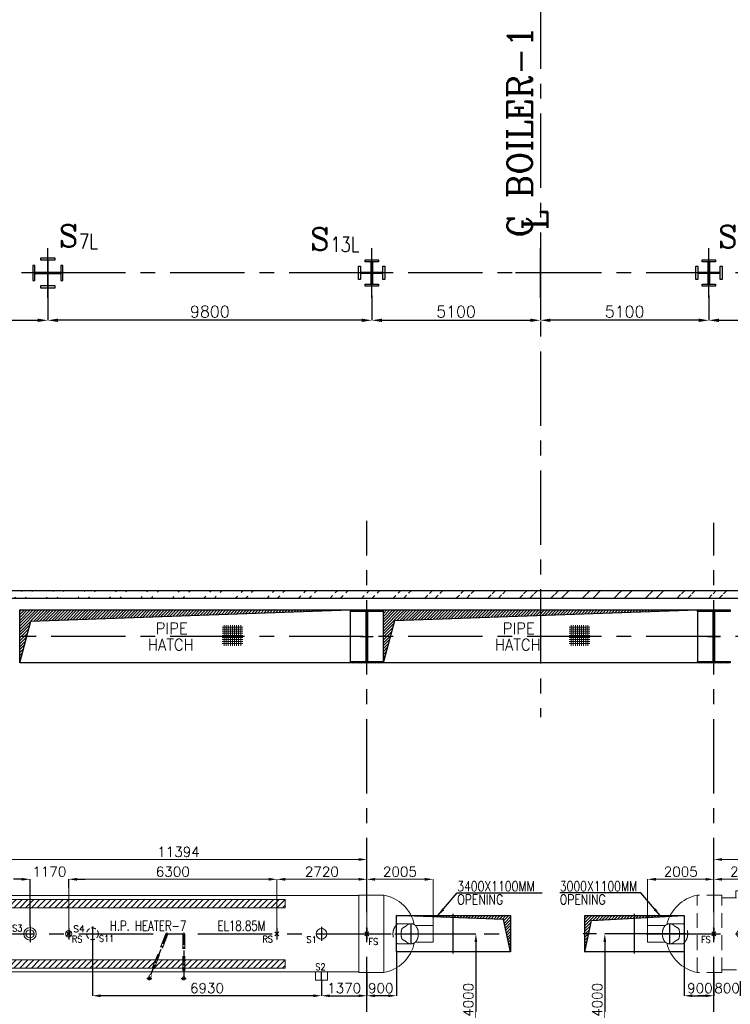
# Model space of a CAD drawing. Header units: inches. Extents: x 0 to 1564127, y -23460 to 23144100.
# Tile 26 of 215: x 93173 to 114673, y 126592 to 156389. Entities that reach past the tile are written whole.
import ezdxf

# ---------------------------------------------------------------- set-up
doc = ezdxf.new("R2010")
doc.units = ezdxf.units.IN
doc.header["$LTSCALE"] = 1800
doc.header["$MEASUREMENT"] = 0
for name, pattern in [('CENTER', [2, 1.25, -0.25, 0.25, -0.25]), ('CENTER2', [1.125, 0.75, -0.125, 0.125, -0.125]), ('HIDDEN', [0.375, 0.25, -0.125])]:
    doc.linetypes.add(name, pattern=pattern)
doc.layers.get('0').update_dxf_attribs({"color": 253, "lineweight": 9})
for name, color, linetype in [('1_01_STEEL_TIER1', 7, 'Continuous'), ('CEN', 2, 'CENTER'), ('COL', 1, 'Continuous'), ('DIM', 4, 'Continuous'), ('GRID', 251, 'CENTER'), ('OPENING', 40, 'Continuous'), ('TEXT', 3, 'Continuous'), ('WALL', 6, 'Continuous')]:
    doc.layers.add(name, color=color, linetype=linetype)
doc.layers.add('EQUIP', color=8, linetype='HIDDEN', lineweight=9)
doc.layers.add('STEEL', color=231, linetype='Continuous', lineweight=18)
doc.styles.add('C4', font='COMPLEX', dxfattribs={"width": 0.75, "height": 625})
doc.styles.add('ROMANC', font='ROMANC.SHX')
doc.styles.add('ROMANS', font='romans.shx')
doc.styles.add('ROMANT', font='romant')
doc.styles.add('S3', font='simplex.shx', dxfattribs={"width": 0.75, "height": 320})
doc.dimstyles.new('STANDARD1', dxfattribs={"dimtxt": 300, "dimasz": 250, "dimexe": 0, "dimexo": 0, "dimgap": 80, "dimtad": 1, "dimdec": 0, "dimzin": 0, "dimdsep": 46, "dimtxsty": 'ROMANS', "dimcen": 0, "dimclrd": 4, "dimclre": 4, "dimclrt": 7, "dimadec": 0, "dimazin": 0, "dimtfac": 0.09, "dimtdec": 0, "dimtix": 1, "dimtofl": 0, "dimtmove": 0, "dimatfit": 3, "dimfxl": 1, "dimtolj": 1, "dimtzin": 0, "dimarcsym": 0})
doc.dimstyles.new('USER175', dxfattribs={"dimscale": 175, "dimtxt": 2, "dimasz": 1.75, "dimexe": 0, "dimexo": 0, "dimgap": 0.5, "dimtad": 1, "dimdec": 0, "dimzin": 0, "dimdsep": 46, "dimtxsty": 'ROMANS', "dimcen": 0, "dimclrd": 4, "dimclre": 4, "dimclrt": 4, "dimadec": 0, "dimazin": 0, "dimtfac": 0.09, "dimtdec": 0, "dimtix": 1, "dimtofl": 0, "dimtmove": 0, "dimatfit": 3, "dimfxl": 1, "dimtolj": 1, "dimtzin": 0, "dimarcsym": 0})

# ---------------------------------------------------------------- blocks, each defined once
blk = doc.blocks.new('*D535')
at = {"layer": 'Defpoints', "color": 0, "transparency": 16777216}
for p in [(108926, 148442), (103826, 148042), (108926, 147292)]:
    blk.add_point(p, dxfattribs=at)
at = {"layer": 'DIM', "color": 4, "lineweight": -2, "transparency": 16777216}
for p, q in [((108926, 148442), (108926, 147292)), ((103826, 148042), (103826, 147292)), ((104132, 147292), (108620, 147292))]:
    blk.add_line(p, q, dxfattribs=at)
at = {"layer": 'DIM', "color": 4, "transparency": 16777216}
for points in [[(104132, 147343), (104132, 147241), (103826, 147292)], [(108620, 147343), (108620, 147241), (108926, 147292)]]:
    blk.add_solid(points, dxfattribs=at)
at = {"layer": 'DIM', "color": 4, "transparency": 16777216, "insert": (106376, 147555), "char_height": 350, "attachment_point": 5, "style": 'ROMANS'}
blk.add_mtext('\\A1;5100', dxfattribs=at)
blk = doc.blocks.new('*D536')
at = {"layer": 'Defpoints', "color": 0, "transparency": 16777216}
for p in [(94026, 148811), (103826, 148042), (94026, 147292)]:
    blk.add_point(p, dxfattribs=at)
at = {"layer": 'DIM', "color": 4, "lineweight": -2, "transparency": 16777216}
for p, q in [((94026, 148811), (94026, 147292)), ((103826, 148042), (103826, 147292)), ((103520, 147292), (94332, 147292))]:
    blk.add_line(p, q, dxfattribs=at)
at = {"layer": 'DIM', "color": 4, "transparency": 16777216}
for points in [[(94332, 147343), (94332, 147241), (94026, 147292)], [(103520, 147343), (103520, 147241), (103826, 147292)]]:
    blk.add_solid(points, dxfattribs=at)
at = {"layer": 'DIM', "color": 4, "transparency": 16777216, "insert": (98926, 147555), "char_height": 350, "attachment_point": 5, "style": 'ROMANS'}
blk.add_mtext('\\A1;9800', dxfattribs=at)
blk = doc.blocks.new('*D537')
at = {"layer": 'Defpoints', "color": 0, "transparency": 16777216}
for p in [(94026, 148811), (82026, 147870), (94026, 147292)]:
    blk.add_point(p, dxfattribs=at)
at = {"layer": 'DIM', "color": 4, "lineweight": -2, "transparency": 16777216}
for p, q in [((94026, 148811), (94026, 147292)), ((82026, 147870), (82026, 147292)), ((82332, 147292), (93720, 147292))]:
    blk.add_line(p, q, dxfattribs=at)
at = {"layer": 'DIM', "color": 4, "transparency": 16777216}
for points in [[(82332, 147343), (82332, 147241), (82026, 147292)], [(93720, 147343), (93720, 147241), (94026, 147292)]]:
    blk.add_solid(points, dxfattribs=at)
at = {"layer": 'DIM', "color": 4, "transparency": 16777216, "insert": (88026, 147555), "char_height": 350, "attachment_point": 5, "style": 'ROMANS'}
blk.add_mtext('\\A1;12000', dxfattribs=at)
blk = doc.blocks.new('*D540')
at = {"layer": 'Defpoints', "color": 0, "transparency": 16777216}
for p in [(108926, 148442), (114026, 148042), (108926, 147292)]:
    blk.add_point(p, dxfattribs=at)
at = {"layer": 'DIM', "color": 4, "lineweight": -2, "transparency": 16777216}
for p, q in [((108926, 148442), (108926, 147292)), ((114026, 148042), (114026, 147292)), ((113720, 147292), (109232, 147292))]:
    blk.add_line(p, q, dxfattribs=at)
at = {"layer": 'DIM', "color": 4, "transparency": 16777216}
for points in [[(109232, 147343), (109232, 147241), (108926, 147292)], [(113720, 147343), (113720, 147241), (114026, 147292)]]:
    blk.add_solid(points, dxfattribs=at)
at = {"layer": 'DIM', "color": 4, "transparency": 16777216, "insert": (111476, 147555), "char_height": 350, "attachment_point": 5, "style": 'ROMANS'}
blk.add_mtext('\\A1;5100', dxfattribs=at)
blk = doc.blocks.new('*D541')
at = {"layer": 'Defpoints', "color": 0, "transparency": 16777216}
for p in [(123826, 148811), (114026, 148042), (123826, 147292)]:
    blk.add_point(p, dxfattribs=at)
at = {"layer": 'DIM', "color": 4, "lineweight": -2, "transparency": 16777216}
for p, q in [((123826, 148811), (123826, 147292)), ((114026, 148042), (114026, 147292)), ((114332, 147292), (123520, 147292))]:
    blk.add_line(p, q, dxfattribs=at)
at = {"layer": 'DIM', "color": 4, "transparency": 16777216}
for points in [[(114332, 147343), (114332, 147241), (114026, 147292)], [(123520, 147343), (123520, 147241), (123826, 147292)]]:
    blk.add_solid(points, dxfattribs=at)
at = {"layer": 'DIM', "color": 4, "transparency": 16777216, "insert": (118926, 147555), "char_height": 350, "attachment_point": 5, "style": 'ROMANS'}
blk.add_mtext('\\A1;9800', dxfattribs=at)
blk = doc.blocks.new('*D327')
at = {"layer": 'Defpoints', "color": 0, "transparency": 16777216}
for p in [(104576, 128175), (103676, 127525), (103676, 126851)]:
    blk.add_point(p, dxfattribs=at)
at = {"layer": 'DIM', "color": 4, "lineweight": -2, "transparency": 16777216}
for p, q in [((104576, 128175), (104576, 126851)), ((103676, 127525), (103676, 126851)), ((104326, 126851), (103926, 126851))]:
    blk.add_line(p, q, dxfattribs=at)
at = {"layer": 'DIM', "color": 4, "transparency": 16777216}
for points in [[(103926, 126892), (103926, 126809), (103676, 126851)], [(104326, 126892), (104326, 126809), (104576, 126851)]]:
    blk.add_solid(points, dxfattribs=at)
at = {"layer": 'DIM', "color": 7, "transparency": 16777216, "insert": (104098, 127081), "char_height": 300, "attachment_point": 5, "style": 'ROMANS'}
blk.add_mtext('\\A1;900', dxfattribs=at)
blk = doc.blocks.new('*D328')
at = {"layer": 'Defpoints', "color": 0, "transparency": 16777216}
for p in [(106476, 128725), (106476, 124725), (106976, 124725)]:
    blk.add_point(p, dxfattribs=at)
at = {"layer": 'DIM', "color": 4, "lineweight": -2, "transparency": 16777216}
for p, q in [((106476, 128725), (106976, 128725)), ((106976, 128475), (106976, 124975)), ((106476, 124725), (106976, 124725))]:
    blk.add_line(p, q, dxfattribs=at)
at = {"layer": 'DIM', "color": 4, "transparency": 16777216}
for points in [[(106934, 128475), (107017, 128475), (106976, 128725)], [(106934, 124975), (107017, 124975), (106976, 124725)]]:
    blk.add_solid(points, dxfattribs=at)
at = {"layer": 'DIM', "color": 7, "transparency": 16777216, "insert": (106746, 126725), "char_height": 300, "attachment_point": 5, "rotation": 90, "style": 'ROMANS'}
blk.add_mtext('\\A1;4000', dxfattribs=at)
blk = doc.blocks.new('*D329')
at = {"layer": 'Defpoints', "color": 0, "transparency": 16777216}
for p in [(113276, 128175), (114176, 127525), (114176, 126851)]:
    blk.add_point(p, dxfattribs=at)
at = {"layer": 'DIM', "color": 4, "lineweight": -2, "transparency": 16777216}
for p, q in [((113276, 128175), (113276, 126851)), ((114176, 127525), (114176, 126851)), ((113526, 126851), (113926, 126851))]:
    blk.add_line(p, q, dxfattribs=at)
at = {"layer": 'DIM', "color": 4, "transparency": 16777216}
for points in [[(113526, 126892), (113526, 126809), (113276, 126851)], [(113926, 126892), (113926, 126809), (114176, 126851)]]:
    blk.add_solid(points, dxfattribs=at)
at = {"layer": 'DIM', "color": 7, "transparency": 16777216, "insert": (113753, 127081), "char_height": 300, "attachment_point": 5, "style": 'ROMANS'}
blk.add_mtext('\\A1;900', dxfattribs=at)
blk = doc.blocks.new('*D65')
at = {"layer": 'Defpoints', "color": 0, "transparency": 16777216}
for p in [(9645, 1650), (9645, 175), (11650, 250)]:
    blk.add_point(p, dxfattribs=at)
at = {"layer": 'DIM', "color": 4, "lineweight": -2, "transparency": 16777216}
for p, q in [((9645, 175), (9645, 1650)), ((11400, 1650), (9895, 1650)), ((11650, 250), (11650, 1650))]:
    blk.add_line(p, q, dxfattribs=at)
at = {"layer": 'DIM', "color": 4, "transparency": 16777216}
for points in [[(9895, 1692), (9895, 1608), (9645, 1650)], [(11400, 1692), (11400, 1608), (11650, 1650)]]:
    blk.add_solid(points, dxfattribs=at)
at = {"layer": 'DIM', "color": 4, "transparency": 16777216, "insert": (10647, 1880), "char_height": 300, "attachment_point": 5, "style": 'ROMANS'}
blk.add_mtext('\\A1;2005', dxfattribs=at)
blk = doc.blocks.new('*D66')
at = {"layer": 'Defpoints', "color": 0, "transparency": 16777216}
for p in [(6925, 1650), (6925, 175), (9645, 175)]:
    blk.add_point(p, dxfattribs=at)
at = {"layer": 'DIM', "color": 4, "lineweight": -2, "transparency": 16777216}
for p, q in [((6925, 175), (6925, 1650)), ((9395, 1650), (7175, 1650)), ((9645, 175), (9645, 1650))]:
    blk.add_line(p, q, dxfattribs=at)
at = {"layer": 'DIM', "color": 4, "transparency": 16777216}
for points in [[(7175, 1692), (7175, 1608), (6925, 1650)], [(9395, 1692), (9395, 1608), (9645, 1650)]]:
    blk.add_solid(points, dxfattribs=at)
at = {"layer": 'DIM', "color": 4, "transparency": 16777216, "insert": (8285, 1880), "char_height": 300, "attachment_point": 5, "style": 'ROMANS'}
blk.add_mtext('\\A1;2720', dxfattribs=at)
blk = doc.blocks.new('*D67')
at = {"layer": 'Defpoints', "color": 0, "transparency": 16777216}
for p in [(625, 1650), (625, 175), (6925, 175)]:
    blk.add_point(p, dxfattribs=at)
at = {"layer": 'DIM', "color": 4, "lineweight": -2, "transparency": 16777216}
for p, q in [((625, 175), (625, 1650)), ((6675, 1650), (875, 1650)), ((6925, 175), (6925, 1650))]:
    blk.add_line(p, q, dxfattribs=at)
at = {"layer": 'DIM', "color": 4, "transparency": 16777216}
for points in [[(875, 1692), (875, 1608), (625, 1650)], [(6675, 1692), (6675, 1608), (6925, 1650)]]:
    blk.add_solid(points, dxfattribs=at)
at = {"layer": 'DIM', "color": 4, "transparency": 16777216, "insert": (3775, 1880), "char_height": 300, "attachment_point": 5, "style": 'ROMANS'}
blk.add_mtext('\\A1;6300', dxfattribs=at)
blk = doc.blocks.new('*D68')
at = {"layer": 'Defpoints', "color": 0, "transparency": 16777216}
for p in [(-1749, 2250), (-1749, 1170), (9645, 175)]:
    blk.add_point(p, dxfattribs=at)
at = {"layer": 'DIM', "color": 4, "lineweight": -2, "transparency": 16777216}
for p, q in [((-1749, 1170), (-1749, 2250)), ((9395, 2250), (-1499, 2250)), ((9645, 175), (9645, 2250))]:
    blk.add_line(p, q, dxfattribs=at)
at = {"layer": 'DIM', "color": 4, "transparency": 16777216}
for points in [[(-1499, 2292), (-1499, 2208), (-1749, 2250)], [(9395, 2292), (9395, 2208), (9645, 2250)]]:
    blk.add_solid(points, dxfattribs=at)
at = {"layer": 'DIM', "color": 4, "transparency": 16777216, "insert": (3948, 2480), "char_height": 300, "attachment_point": 5, "style": 'ROMANS'}
blk.add_mtext('\\A1;11394', dxfattribs=at)
blk = doc.blocks.new('*D71')
at = {"layer": 'Defpoints', "color": 0, "transparency": 16777216}
for p in [(3160, 2250), (2510, 1090), (3160, 0)]:
    blk.add_point(p, dxfattribs=at)
at = {"layer": 'DIM', "color": 4, "lineweight": -2, "transparency": 16777216}
for p, q in [((2260, 2250), (2010, 2250)), ((2510, 1090), (2510, 2250)), ((3160, 0), (3160, 2250)), ((3410, 2250), (3660, 2250))]:
    blk.add_line(p, q, dxfattribs=at)
at = {"layer": 'DIM', "color": 4, "transparency": 16777216}
for points in [[(2260, 2292), (2260, 2208), (2510, 2250)], [(3410, 2292), (3410, 2208), (3160, 2250)]]:
    blk.add_solid(points, dxfattribs=at)
at = {"layer": 'DIM', "color": 4, "transparency": 16777216, "insert": (2835, 2250), "char_height": 300, "attachment_point": 5, "rotation": 90, "style": 'ROMANS'}
blk.add_mtext('\\A1;650', dxfattribs=at)
blk = doc.blocks.new('*D72')
at = {"layer": 'Defpoints', "color": 0, "transparency": 16777216}
for p in [(-6355, 1650), (-8360, 250), (-6355, 175)]:
    blk.add_point(p, dxfattribs=at)
at = {"layer": 'DIM', "color": 4, "lineweight": -2, "transparency": 16777216}
for p, q in [((-8360, 250), (-8360, 1650)), ((-8110, 1650), (-6605, 1650)), ((-6355, 175), (-6355, 1650))]:
    blk.add_line(p, q, dxfattribs=at)
at = {"layer": 'DIM', "color": 4, "transparency": 16777216}
for points in [[(-8110, 1692), (-8110, 1608), (-8360, 1650)], [(-6605, 1692), (-6605, 1608), (-6355, 1650)]]:
    blk.add_solid(points, dxfattribs=at)
at = {"layer": 'DIM', "color": 4, "transparency": 16777216, "insert": (-7357, 1880), "char_height": 300, "attachment_point": 5, "style": 'ROMANS'}
blk.add_mtext('\\A1;2005', dxfattribs=at)
blk = doc.blocks.new('*D73')
at = {"layer": 'Defpoints', "color": 0, "transparency": 16777216}
for p in [(-4345, 1650), (-6355, 175), (-4345, 175)]:
    blk.add_point(p, dxfattribs=at)
at = {"layer": 'DIM', "color": 4, "lineweight": -2, "transparency": 16777216}
for p, q in [((-6355, 175), (-6355, 1650)), ((-6105, 1650), (-4595, 1650)), ((-4345, 175), (-4345, 1650))]:
    blk.add_line(p, q, dxfattribs=at)
at = {"layer": 'DIM', "color": 4, "transparency": 16777216}
for points in [[(-6105, 1692), (-6105, 1608), (-6355, 1650)], [(-4595, 1692), (-4595, 1608), (-4345, 1650)]]:
    blk.add_solid(points, dxfattribs=at)
at = {"layer": 'DIM', "color": 4, "transparency": 16777216, "insert": (-5350, 1880), "char_height": 300, "attachment_point": 5, "style": 'ROMANS'}
blk.add_mtext('\\A1;2010', dxfattribs=at)
blk = doc.blocks.new('*D74')
at = {"layer": 'Defpoints', "color": 0, "transparency": 16777216}
for p in [(655, 1650), (-4345, 175), (655, 175)]:
    blk.add_point(p, dxfattribs=at)
at = {"layer": 'DIM', "color": 4, "lineweight": -2, "transparency": 16777216}
for p, q in [((-4345, 175), (-4345, 1650)), ((-4095, 1650), (405, 1650)), ((655, 175), (655, 1650))]:
    blk.add_line(p, q, dxfattribs=at)
at = {"layer": 'DIM', "color": 4, "transparency": 16777216}
for points in [[(-4095, 1692), (-4095, 1608), (-4345, 1650)], [(405, 1692), (405, 1608), (655, 1650)]]:
    blk.add_solid(points, dxfattribs=at)
at = {"layer": 'DIM', "color": 4, "transparency": 16777216, "insert": (-1845, 1880), "char_height": 300, "attachment_point": 5, "style": 'ROMANS'}
blk.add_mtext('\\A1;5000', dxfattribs=at)
blk = doc.blocks.new('*D75')
at = {"layer": 'Defpoints', "color": 0, "transparency": 16777216}
for p in [(2510, 2250), (2510, 1090), (-6355, 175)]:
    blk.add_point(p, dxfattribs=at)
at = {"layer": 'DIM', "color": 4, "lineweight": -2, "transparency": 16777216}
for p, q in [((-6355, 175), (-6355, 2250)), ((-6105, 2250), (2260, 2250)), ((2510, 1090), (2510, 2250))]:
    blk.add_line(p, q, dxfattribs=at)
at = {"layer": 'DIM', "color": 4, "transparency": 16777216}
for points in [[(-6105, 2292), (-6105, 2208), (-6355, 2250)], [(2260, 2292), (2260, 2208), (2510, 2250)]]:
    blk.add_solid(points, dxfattribs=at)
at = {"layer": 'DIM', "color": 4, "transparency": 16777216, "insert": (-1922, 2480), "char_height": 300, "attachment_point": 5, "style": 'ROMANS'}
blk.add_mtext('\\A1;8865', dxfattribs=at)
blk = doc.blocks.new('*D76')
at = {"layer": 'Defpoints', "color": 0, "transparency": 16777216}
for p in [(11460, 1650), (3160, 1090), (11460, 1090)]:
    blk.add_point(p, dxfattribs=at)
at = {"layer": 'DIM', "color": 4, "lineweight": -2, "transparency": 16777216}
for p, q in [((3160, 1090), (3160, 1650)), ((3410, 1650), (11210, 1650)), ((11460, 1090), (11460, 1650))]:
    blk.add_line(p, q, dxfattribs=at)
at = {"layer": 'DIM', "color": 4, "transparency": 16777216}
for points in [[(3410, 1692), (3410, 1608), (3160, 1650)], [(11210, 1692), (11210, 1608), (11460, 1650)]]:
    blk.add_solid(points, dxfattribs=at)
at = {"layer": 'DIM', "color": 4, "transparency": 16777216, "insert": (7310, 1880), "char_height": 300, "attachment_point": 5, "style": 'ROMANS'}
blk.add_mtext('\\A1;8300', dxfattribs=at)
blk = doc.blocks.new('*D330')
at = {"layer": 'Defpoints', "color": 0, "transparency": 16777216}
for p in [(111376, 128725), (110876, 124725), (111376, 124725)]:
    blk.add_point(p, dxfattribs=at)
at = {"layer": 'DIM', "color": 4, "lineweight": -2, "transparency": 16777216}
for p, q in [((111376, 128725), (110876, 128725)), ((110876, 128475), (110876, 124975)), ((111376, 124725), (110876, 124725))]:
    blk.add_line(p, q, dxfattribs=at)
at = {"layer": 'DIM', "color": 4, "transparency": 16777216}
for points in [[(110834, 128475), (110917, 128475), (110876, 128725)], [(110834, 124975), (110917, 124975), (110876, 124725)]]:
    blk.add_solid(points, dxfattribs=at)
at = {"layer": 'DIM', "color": 7, "transparency": 16777216, "insert": (110646, 126725), "char_height": 300, "attachment_point": 5, "rotation": 90, "style": 'ROMANS'}
blk.add_mtext('\\A1;4000', dxfattribs=at)
blk = doc.blocks.new('*D331')
at = {"layer": 'Defpoints', "color": 0, "transparency": 16777216}
for p in [(114176, 127525), (114976, 127325), (114976, 126851)]:
    blk.add_point(p, dxfattribs=at)
at = {"layer": 'DIM', "color": 4, "lineweight": -2, "transparency": 16777216}
for p, q in [((114176, 127525), (114176, 126851)), ((114976, 127325), (114976, 126851)), ((113926, 126851), (113676, 126851)), ((115226, 126851), (115476, 126851))]:
    blk.add_line(p, q, dxfattribs=at)
at = {"layer": 'DIM', "color": 4, "transparency": 16777216}
for points in [[(113926, 126892), (113926, 126809), (114176, 126851)], [(115226, 126892), (115226, 126809), (114976, 126851)]]:
    blk.add_solid(points, dxfattribs=at)
at = {"layer": 'DIM', "color": 7, "transparency": 16777216, "insert": (114576, 127081), "char_height": 300, "attachment_point": 5, "style": 'ROMANS'}
blk.add_mtext('\\A1;800', dxfattribs=at)
blk = doc.blocks.new('*D333')
at = {"layer": 'Defpoints', "color": 0, "transparency": 16777216}
for p in [(102306, 127325), (103676, 127525), (103676, 126851)]:
    blk.add_point(p, dxfattribs=at)
at = {"layer": 'DIM', "color": 4, "lineweight": -2, "transparency": 16777216}
for p, q in [((102306, 127325), (102306, 126851)), ((103676, 127525), (103676, 126851)), ((102556, 126851), (103426, 126851))]:
    blk.add_line(p, q, dxfattribs=at)
at = {"layer": 'DIM', "color": 4, "transparency": 16777216}
for points in [[(102556, 126892), (102556, 126809), (102306, 126851)], [(103426, 126892), (103426, 126809), (103676, 126851)]]:
    blk.add_solid(points, dxfattribs=at)
at = {"layer": 'DIM', "color": 7, "transparency": 16777216, "insert": (102991, 127081), "char_height": 300, "attachment_point": 5, "style": 'ROMANS'}
blk.add_mtext('\\A1;1370', dxfattribs=at)
blk = doc.blocks.new('*D334')
at = {"layer": 'Defpoints', "color": 0, "transparency": 16777216}
for p in [(95376, 128500), (102306, 127325), (95376, 126851)]:
    blk.add_point(p, dxfattribs=at)
at = {"layer": 'DIM', "color": 4, "lineweight": -2, "transparency": 16777216}
for p, q in [((95376, 128500), (95376, 126851)), ((102306, 127325), (102306, 126851)), ((102056, 126851), (95626, 126851))]:
    blk.add_line(p, q, dxfattribs=at)
at = {"layer": 'DIM', "color": 4, "transparency": 16777216}
for points in [[(95626, 126892), (95626, 126809), (95376, 126851)], [(102056, 126892), (102056, 126809), (102306, 126851)]]:
    blk.add_solid(points, dxfattribs=at)
at = {"layer": 'DIM', "color": 7, "transparency": 16777216, "insert": (98841, 127081), "char_height": 300, "attachment_point": 5, "style": 'ROMANS'}
blk.add_mtext('\\A1;6930', dxfattribs=at)
blk = doc.blocks.new('*D335')
at = {"layer": 'Defpoints', "color": 0, "transparency": 16777216}
for p in [(94656, 130375), (94656, 130125), (93486, 128966)]:
    blk.add_point(p, dxfattribs=at)
at = {"layer": 'DIM', "color": 4, "lineweight": -2, "transparency": 16777216}
for p, q in [((93236, 130375), (92986, 130375)), ((93486, 128966), (93486, 130375)), ((94656, 130125), (94656, 130375)), ((94906, 130375), (95156, 130375))]:
    blk.add_line(p, q, dxfattribs=at)
at = {"layer": 'DIM', "color": 4, "transparency": 16777216}
for points in [[(93236, 130417), (93236, 130334), (93486, 130375)], [(94906, 130417), (94906, 130334), (94656, 130375)]]:
    blk.add_solid(points, dxfattribs=at)
at = {"layer": 'DIM', "color": 7, "transparency": 16777216, "insert": (94071, 130605), "char_height": 300, "attachment_point": 5, "style": 'ROMANS'}
blk.add_mtext('\\A1;1170', dxfattribs=at)
blk = doc.blocks.new('HPH-7')
at = {"layer": 'STEEL'}
h = blk.add_hatch(dxfattribs=at)
h.set_pattern_fill('ANSI31', color=256, scale=1000, style=0)
h.set_pattern_definition([(45, (-11858.39, 436.72), (-88.38835, 88.38835), [])])
h.paths.add_polyline_path([(-9868, 1035), (-9868, 785), (7174.9, 785), (7174.9, 1035)])
h = blk.add_hatch(dxfattribs=at)
h.set_pattern_fill('ANSI31', color=256, scale=1000, style=0)
h.set_pattern_definition([(45, (-11858.39, -1383.28), (-88.38835, 88.38835), [])])
h.paths.add_polyline_path([(-9868, -785), (-9868, -1035), (7174.9, -1035), (7174.9, -785)])
at = {"layer": 'CEN', "linetype": 'CENTER'}
for p, q in [((10980, 305), (10980, -305)), ((-9868, 0), (11695, 0)), ((-545, 240.4), (-545, -251.7)), ((625, 175), (625, -175)), ((1345, 225), (1345, -225)), ((6925, 175), (6925, -175)), ((8275, 210), (8275, -210)), ((9645, 175), (9645, -175)), ((8275, -1400), (8275, -1155))]:
    blk.add_line(p, q, dxfattribs=at)
at = {"layer": 'CEN', "color": 8, "linetype": 'CENTER2', "ltscale": 0.25}
for p, q in [((3595, 0), (3063.6, -1350)), ((4105, 0), (4105, -1350))]:
    blk.add_line(p, q, dxfattribs=at)
at = {"layer": 'CEN', "color": 8}
for p, q in [((2988.6, -1350), (3138.6, -1350)), ((4030, -1350), (4180, -1350))]:
    blk.add_line(p, q, dxfattribs=at)
at = {"layer": 'EQUIP', "linetype": 'Continuous'}
for p, q in [((-1749, 1155), (9405, 1155)), ((9405, 1170), (9405, -1170)), ((9405, 1170), (10155, 1170)), ((10155, 1170), (10155, -1170)), ((11113.3, 250), (11650, 250)), ((11650, 250), (11650, -250)), ((11113.3, -250), (11650, -250)), ((-1749, -1155), (9405, -1155)), ((8097, -1400), (8097, -1155)), ((8453, -1400), (8453, -1155)), ((9405, -1170), (10155, -1170)), ((8453, -1400), (8097, -1400))]:
    blk.add_line(p, q, dxfattribs=at)
at = {"layer": 'EQUIP'}
for p, q in [((10577.5, 305), (10980, 305)), ((685.2, -60.3), (564.8, 60.3)), ((683.4, 58.4), (566.6, -58.4)), ((3567.1, 11), (3047.8, -1308.2)), ((6985.2, -60.3), (6864.8, 60.3)), ((6983.4, 58.4), (6866.6, -58.4)), ((9705.2, -60.3), (9584.8, 60.3)), ((9703.4, 58.4), (9586.6, -58.4)), ((3622.9, -11), (3103.4, -1330.9)), ((4075, 0), (4075, -1316.7)), ((4135, 0), (4135, -1317.6)), ((10577.5, -305), (10980, -305))]:
    blk.add_line(p, q, dxfattribs=at)
blk.add_lwpolyline([(10980, 305, 0.1863113), (10853.1, 256, 0.0365051), (10826.7, 228.2, 0.0329908), (10708.9, 160.4, 0.0848869), (10681.5, 0, 0.0848869), (10708.9, -160.4, 0.0329908), (10826.7, -228.2, 0.0365051), (10853.1, -256, 0.1863113), (10980, -305, 0.1863113), (11106.9, -256, 0.1017734), (11169.4, -170.4, 0.0604216), (11195.1, -89.7, 0.0467613), (11203.5, 0, 0.0467613), (11195.1, 89.7, 0.0604216), (11169.4, 170.4, 0.1017734), (11106.9, 256, 0.1863113)], format="xyb", close=True, dxfattribs=at)
at = {"layer": 'EQUIP', "linetype": 'Continuous'}
for centre, radius in [((-545, 0), 187.5), ((-545, 0), 124), ((625, 0), 94.5), ((625, 0), 44.5), ((3595, 0), 30), ((3595, 0), 30), ((4105, 0), 30), ((4105, 0), 30), ((8275, 0), 162)]:
    blk.add_circle(centre, radius, dxfattribs=at)
at = {"layer": 'EQUIP', "linetype": 'HIDDEN', "ltscale": 0.3}
blk.add_circle((1345, 0), 178, dxfattribs=at)
at = {"layer": 'EQUIP'}
for centre in [(3063.2, -1350), (4104.5, -1350)]:
    blk.add_circle(centre, 44.5, dxfattribs=at)
at = {"layer": 'EQUIP', "linetype": 'Continuous'}
for centre, start, end in [((9965.2, 45.7), 11.60303, 80.41661), ((9965.2, -45.7), 279.58339, 348.39697)]:
    blk.add_arc(centre, 1140.2, start, end, dxfattribs=at)
at = {"layer": 'EQUIP'}
blk.add_arc((10835.8, 0), 399.7, 130.26305, 229.73695, dxfattribs=at)
at = {"layer": 'STEEL'}
for points in [[(7175, 785), (-9868, 785), (-9868, 1035), (7175, 1035)], [(7175, -1035), (-9868, -1035), (-9868, -785), (7175, -785)]]:
    blk.add_lwpolyline(points, close=True, dxfattribs=at)
at = {"layer": 'EQUIP', "linetype": 'Continuous', "style": 'ROMANS', "width": 0.9}
for s, p in [('S3', (-1084.9, 67.4)), ('RS', (722.6, -260.7)), ('S11', (1540.9, -245.7)), ('RS', (6487.9, -260.7)), ('S1', (7821.4, -276.1)), ('FS', (9693.8, -334.9)), ('S2', (8087, -1100.8))]:
    blk.add_text(s, height=200, dxfattribs=at).set_placement(p)
at = {"layer": 'EQUIP', "linetype": 'Continuous', "insert": (765, 50), "char_height": 200, "attachment_point": 7, "style": 'ROMANS'}
blk.add_mtext('\\A1;S4', dxfattribs=at)
at = {"layer": 'TEXT', "color": 3, "style": 'ROMANT', "width": 0.75}
blk.add_text('H.P. HEATER-7', height=300, dxfattribs=at).set_placement((1869.2, 95))
at = {"layer": 'TEXT', "style": 'ROMANT', "width": 0.75}
blk.add_text('EL18.85M', height=300, dxfattribs=at).set_placement((5127.6, 95))
at = {"layer": 'DIM'}
for base, p1, p2, picture, middle in [((-1749, 2250), (9645, 175), (-1749, 1170), '*D68', (3948, 2480)), ((625, 1650), (6925, 175), (625, 175), '*D67', (3775, 1880)), ((6925, 1650), (9645, 175), (6925, 175), '*D66', (8285, 1880)), ((9645, 1650), (11650, 250), (9645, 175), '*D65', (10647.5, 1880))]:
    dim = blk.add_linear_dim(base=base, p1=p1, p2=p2, dimstyle='STANDARD1', dxfattribs=at)
    dim.commit()
    dim.dimension.update_dxf_attribs({"geometry": picture, "text_midpoint": middle})
blk = doc.blocks.new('HPH-8')
at = {"layer": 'STEEL'}
h = blk.add_hatch(dxfattribs=at)
h.set_pattern_fill('ANSI31', color=256, scale=1000, style=0)
h.set_pattern_definition([(45, (-17178.04, 1498.69), (-88.38835, 88.38835), [])])
h.paths.add_polyline_path([(-4595, 960), (-4595, 710), (9640, 710), (9640, 960)])
h = blk.add_hatch(dxfattribs=at)
h.set_pattern_fill('ANSI31', color=256, scale=1000, style=0)
h.set_pattern_definition([(45, (-17178.04, -171.31), (-88.38835, 88.38835), [])])
h.paths.add_polyline_path([(-4595, -710), (-4595, -960), (9640, -960), (9640, -710)])
at = {"layer": 'CEN', "linetype": 'CENTER'}
for p, q in [((-5555, 1333.2), (-5555, -175)), ((-4345, -175), (-4345, 175)), ((-755, 175), (-755, -175)), ((655, -175), (655, 175))]:
    blk.add_line(p, q, dxfattribs=at)
at = {"layer": 'CEN'}
for p, q in [((11460, -1090), (3160, 1090)), ((11460, 1090), (3160, -1090)), ((-7690, -305), (-7690, 305)), ((-8405, 0), (9640, 0)), ((-6355, 175), (-6355, -175))]:
    blk.add_line(p, q, dxfattribs=at)
at = {"layer": 'CEN', "color": 8, "linetype": 'CENTER2', "ltscale": 0.25}
for p, q in [((-2255, 0), (-2255, -1270)), ((-1745, 0), (-1236.5, -1270)), ((-2330, -1270), (-2180, -1270)), ((-1311.5, -1270), (-1161.5, -1270))]:
    blk.add_line(p, q, dxfattribs=at)
at = {"layer": 'CEN'}
blk.add_lwpolyline([(3160, 1090), (11460, 1090), (11460, -1090), (3160, -1090)], close=True, dxfattribs=at)
at = {"layer": 'EQUIP', "linetype": 'Continuous'}
for p, q in [((-5418.5, 1300), (-5691.5, 1300)), ((-5691.5, 1090), (-5691.5, 1300)), ((-5418.5, 1090), (-5418.5, 1300)), ((-7823.3, 250), (-8360, 250)), ((-8360, -250), (-8360, 250)), ((-7823.3, -250), (-8360, -250))]:
    blk.add_line(p, q, dxfattribs=at)
at = {"layer": 'EQUIP'}
for p, q in [((-6865, -1170), (-6865, 1170)), ((-6115, 1170), (-6865, 1170)), ((-6115, -1170), (-6115, 1170)), ((-6115, 1090), (2510, 1090)), ((2510, -1090, 150), (2510, 1090, 150)), ((-7287.5, 305), (-7690, 305)), ((-6294.8, -60.3), (-6415.2, 60.3)), ((-6296.6, 58.4), (-6413.4, -58.4)), ((-4284.8, -60.3), (-4405.2, 60.3)), ((-4286.6, 58.4), (-4403.4, -58.4)), ((-2285, 0, 150), (-2285, -1237.6, 150)), ((-2225, 0, 150), (-2225, -1236.7, 150)), ((-1717.1, 11.2, 150), (-1220.9, -1228.3, 150)), ((715.2, -60.3), (594.8, 60.3)), ((713.4, 58.4), (596.6, -58.4)), ((-1772.9, -11.2, 150), (-1276.6, -1250.6, 150)), ((-7287.5, -305), (-7690, -305)), ((-6115, -1170), (-6865, -1170)), ((-6115, -1090), (2510, -1090))]:
    blk.add_line(p, q, dxfattribs=at)
blk.add_lwpolyline([(-7690, -305, 0.1863113), (-7563.1, -256, 0.0365051), (-7536.7, -228.2, 0.0329908), (-7418.9, -160.4, 0.0848869), (-7391.5, 0, 0.0848869), (-7418.9, 160.4, 0.0329908), (-7536.7, 228.2, 0.0365051), (-7563.1, 256, 0.1863113), (-7690, 305, 0.1863113), (-7816.9, 256, 0.1017734), (-7879.4, 170.4, 0.0604216), (-7905.1, 89.7, 0.0467613), (-7913.5, 0, 0.0467613), (-7905.1, -89.7, 0.0604216), (-7879.4, -170.4, 0.1017734), (-7816.9, -256, 0.1863113)], format="xyb", close=True, dxfattribs=at)
at = {"layer": 'EQUIP', "linetype": 'Continuous'}
for centre, radius in [((-5555, 0), 109.5), ((-2255, 0), 30), ((-2255, 0, 150), 30), ((-1745, 0), 30), ((-1745, 0, 150), 30), ((655, 0), 94.5), ((655, 0), 44.5)]:
    blk.add_circle(centre, radius, dxfattribs=at)
at = {"layer": 'EQUIP', "linetype": 'HIDDEN', "ltscale": 0.3}
blk.add_circle((-755, 0), 136.5, dxfattribs=at)
at = {"layer": 'EQUIP'}
for centre in [(-2254.5, -1270, 150), (-1236.5, -1270, 150)]:
    blk.add_circle(centre, 44.5, dxfattribs=at)
at = {"layer": 'EQUIP', "linetype": 'Continuous'}
for start, end in [(101.97698, 166.32577), (193.67423, 258.02302)]:
    blk.add_arc((-6616.8, 0), 1196, start, end, dxfattribs=at)
at = {"layer": 'EQUIP'}
for centre, radius, start, end in [((1921.7, 0, -150), 1238.6, 298.35718, 61.64282), ((-7545.8, 0), 399.7, 310.26305, 49.73695)]:
    blk.add_arc(centre, radius, start, end, dxfattribs=at)
at = {"layer": 'STEEL'}
for points in [[(-4595, 960), (9640, 960), (9640, 710), (-4595, 710)], [(-4595, -710), (9640, -710), (9640, -960), (-4595, -960)]]:
    blk.add_lwpolyline(points, close=True, dxfattribs=at)
at = {"layer": 'EQUIP', "linetype": 'Continuous', "style": 'ROMANS', "width": 0.9}
for s, p in [('S2', (-5510.7, 789.3)), ('S1', (-5407.5, 108.9)), ('FS', (-6742.7, -274.1)), ('RS', (-4271.2, -274.1)), ('S11', (-613.2, -266.7)), ('RS', (756.1, -274.1))]:
    blk.add_text(s, height=200, dxfattribs=at).set_placement(p)
at = {"layer": 'EQUIP', "linetype": 'Continuous', "insert": (795, 50), "char_height": 200, "attachment_point": 7, "style": 'ROMANS'}
blk.add_mtext('\\A1;S4', dxfattribs=at)
at = {"layer": 'TEXT', "style": 'ROMANT', "width": 0.75}
for s, p in [('H.P. HEATER-8', (-3835.2, 95)), ('EL 18.85M', (-3835.2, -395))]:
    blk.add_text(s, height=300, dxfattribs=at).set_placement(p)
at = {"layer": 'TEXT', "color": 3, "style": 'ROMANS', "width": 0.5}
blk.add_text('SPACE FOR TUBE REMOVAL ONLY', height=350, dxfattribs=at).set_placement((4945, 75))
at = {"layer": 'DIM'}
for base, p1, p2, picture, middle in [((2510, 2250), (-6355, 175), (2510, 1090), '*D75', (-1922.5, 2480)), ((-6355, 1650), (-8360, 250), (-6355, 175), '*D72', (-7357.5, 1880)), ((-4345, 1650), (-6355, 175), (-4345, 175), '*D73', (-5350, 1880)), ((655, 1650), (-4345, 175), (655, 175), '*D74', (-1845, 1880)), ((11460, 1650), (3160, 1090), (11460, 1090), '*D76', (7310, 1880))]:
    dim = blk.add_linear_dim(base=base, p1=p1, p2=p2, dimstyle='STANDARD1', dxfattribs=at)
    dim.commit()
    dim.dimension.update_dxf_attribs({"geometry": picture, "text_midpoint": middle})
dim = blk.add_linear_dim(base=(3160, 2250), p1=(2510, 1090), p2=(3160, 0), dimstyle='STANDARD1', dxfattribs=at)
dim.commit()
dim.dimension.update_dxf_attribs({"geometry": '*D71', "text_midpoint": (2835, 2250), "text_rotation": 90})

msp = doc.modelspace()

# ---------------------------------------------------------------- hatches: boundary and pattern name
h = msp.add_hatch()
h.set_pattern_fill('ANSI32', color=256, scale=1800, style=0)
h.set_pattern_definition([(45, (0, 1000), (-477.297, 477.297), []), (45, (318.2, 1000), (-477.297, 477.297), [])])
edge = h.paths.add_edge_path()
edge.add_line((88025.76, 139115.31), (133825.76, 139115.31))
edge.add_line((88025.76, 138885.31), (133825.76, 138885.31))
at = {"layer": 'COL'}
h = msp.add_hatch(dxfattribs=at)
h.set_pattern_fill('ANSI31', color=256, scale=200, style=0)
h.set_pattern_definition([(45, (24904.41, 17653.616), (-17.6776695, 17.6776695), [])])
h.paths.add_polyline_path([(104170.76, 138525.31), (103180.76, 138525.31), (103180.76, 138480.31), (104170.76, 138480.31)])
h.paths.add_polyline_path([(103698.26, 138480.31), (103653.26, 138480.31), (103653.26, 136970.31), (103698.26, 136970.31)])
h.paths.add_polyline_path([(104170.76, 136970.31), (103180.76, 136970.31), (103180.76, 136925.31), (104170.76, 136925.31)])
h = msp.add_hatch(dxfattribs=at)
h.set_pattern_fill('ANSI31', color=256, scale=200, style=0)
h.set_pattern_definition([(45, (35404.41, 17653.616), (-17.6776695, 17.6776695), [])])
h.paths.add_polyline_path([(114670.76, 138525.31), (113680.76, 138525.31), (113680.76, 138480.31), (114670.76, 138480.31)])
h.paths.add_polyline_path([(114198.26, 138480.31), (114153.26, 138480.31), (114153.26, 136970.31), (114198.26, 136970.31)])
h.paths.add_polyline_path([(114670.76, 136970.31), (113680.76, 136970.31), (113680.76, 136925.31), (114670.76, 136925.31)])
at = {"layer": 'OPENING'}
h = msp.add_hatch(dxfattribs=at)
h.set_pattern_fill('ANSI31', color=8, scale=500, style=0)
h.set_pattern_definition([(45, (-380810.717, 39697.683), (-44.194174, 44.194174), [])])
h.paths.add_polyline_path([(103175.76, 138525.31), (93175.76, 138525.31), (93175.76, 137725.31), (93390.11, 137725.31), (93514.07, 138187.92)])
h.paths.add_polyline_path([(93390.11, 137725.31), (93175.76, 137725.31), (93175.76, 136925.31)])
h = msp.add_hatch(dxfattribs=at)
h.set_pattern_fill('ANSI31', color=8, scale=500, style=0)
h.set_pattern_definition([(45, (-402810.717, 39697.683), (-44.194174, 44.194174), [])])
h.paths.add_polyline_path([(113675.76, 138525.31), (104175.76, 138525.31), (104175.76, 137725.31), (104390.11, 137725.31), (104518.79, 138205.54)])
h.paths.add_polyline_path([(104390.11, 137725.31), (104175.76, 137725.31), (104175.76, 136925.31)])
h = msp.add_hatch(dxfattribs=at)
h.set_pattern_fill('ANSI31', color=8, scale=500, style=0)
h.set_pattern_definition([(45, (106275.756, 128725.31), (-44.1942, 44.1942), [])])
h.paths.add_polyline_path([(108025.76, 129275.31), (106275.76, 129275.31), (106275.76, 129215.94), (107815.99, 129162.16), (108025.76, 128175.31)])
h.paths.add_polyline_path([(106275.76, 129275.31), (104575.76, 129275.31), (106275.76, 129215.94)])
h = msp.add_hatch(dxfattribs=at)
h.set_pattern_fill('ANSI31', color=8, scale=500, style=0)
h.set_pattern_definition([(45, (-490969.02, 30750.814), (-44.194174, 44.194174), [])])
h.paths.add_polyline_path([(112783.92, 129249.53, -0.00603032), (112796.88, 129275.31), (111775.76, 129275.31), (111775.76, 129196.7)])
h.paths.add_polyline_path([(113275.76, 129275.31), (112796.88, 129275.31, 0.00603032), (112783.92, 129249.53)])
h.paths.add_polyline_path([(111775.76, 129275.31), (110275.76, 129275.31), (110275.76, 128725.31), (110392.66, 128725.31), (110478.41, 129128.71), (111775.76, 129196.7)])
h.paths.add_polyline_path([(110392.66, 128725.31), (110275.76, 128725.31), (110275.76, 128175.31)])

# ---------------------------------------------------------------- linework, layer by layer
at = {"layer": '1_01_STEEL_TIER1', "color": 1}
for points in [[(94250.76, 148331.3), (94038.26, 148331.3), (94038.26, 148712.79), (94419.76, 148712.79), (94419.76, 148500.3), (94475.76, 148500.3), (94475.76, 148950.3), (94419.76, 148950.3), (94419.76, 148737.8), (94038.26, 148737.8), (94038.26, 149119.29), (94250.76, 149119.29), (94250.76, 149175.3), (93800.76, 149175.3), (93800.76, 149119.29), (94013.26, 149119.29), (94013.26, 148737.8), (93631.76, 148737.8), (93631.76, 148950.3), (93575.76, 148950.3), (93575.76, 148500.3), (93631.76, 148500.3), (93631.76, 148712.79), (94013.26, 148712.79), (94013.26, 148331.3), (93800.76, 148331.3), (93800.76, 148275.3), (94250.76, 148275.3)], [(104025.76, 148325.3), (103625.76, 148325.3), (103625.76, 148388.3), (103805.76, 148388.3), (103805.76, 148705.3), (103488.76, 148705.3), (103488.76, 148525.3), (103425.76, 148525.3), (103425.76, 148925.3), (103488.76, 148925.3), (103488.76, 148745.3), (103805.76, 148745.3), (103805.76, 149062.3), (103625.76, 149062.3), (103625.76, 149125.3), (104025.76, 149125.3), (104025.76, 149062.3), (103845.76, 149062.3), (103845.76, 148745.3), (104162.76, 148745.3), (104162.76, 148925.3), (104225.76, 148925.3), (104225.76, 148525.3), (104162.76, 148525.3), (104162.76, 148705.3), (103845.76, 148705.3), (103845.76, 148388.3), (104025.76, 148388.3)], [(114225.76, 148325.3), (113825.76, 148325.3), (113825.76, 148388.3), (114005.76, 148388.3), (114005.76, 148705.3), (113688.76, 148705.3), (113688.76, 148525.3), (113625.76, 148525.3), (113625.76, 148925.3), (113688.76, 148925.3), (113688.76, 148745.3), (114005.76, 148745.3), (114005.76, 149062.3), (113825.76, 149062.3), (113825.76, 149125.3), (114225.76, 149125.3), (114225.76, 149062.3), (114045.76, 149062.3), (114045.76, 148745.3), (114362.76, 148745.3), (114362.76, 148925.3), (114425.76, 148925.3), (114425.76, 148525.3), (114362.76, 148525.3), (114362.76, 148705.3), (114045.76, 148705.3), (114045.76, 148388.3), (114225.76, 148388.3)]]:
    msp.add_lwpolyline(points, close=True, dxfattribs=at)
at = {"layer": 'CEN'}
for p, q in [((94025.76, 147975.31), (94025.76, 149475.31)), ((103825.76, 147975.31), (103825.76, 149475.31)), ((108925.76, 147975.31), (108925.76, 149475.31)), ((114025.76, 147975.31), (114025.76, 149475.31)), ((109675.76, 148725.31), (108175.76, 148725.31)), ((103675.76, 136925.31), (103675.76, 138525.31)), ((114175.76, 136925.31), (114175.76, 138525.31)), ((103484.19, 137725.31), (103867.32, 137725.31)), ((113984.19, 137725.31), (114367.32, 137725.31)), ((106275.76, 129325.31), (106275.76, 128125.31)), ((111775.76, 128125.31), (111775.76, 129325.31)), ((104525.76, 128725.31), (108025.76, 128725.31)), ((113325.76, 128725.31), (110225.76, 128725.31))]:
    msp.add_line(p, q, dxfattribs=at)
at = {"layer": 'COL'}
for points in [[(103180.76, 138525.31), (104170.76, 138525.31), (104170.76, 138480.31), (103180.76, 138480.31)], [(103653.26, 138480.31), (103698.26, 138480.31), (103698.26, 136970.31), (103653.26, 136970.31)], [(113680.76, 138525.31), (114670.76, 138525.31), (114670.76, 138480.31), (113680.76, 138480.31)], [(114153.26, 138480.31), (114198.26, 138480.31), (114198.26, 136970.31), (114153.26, 136970.31)], [(103180.76, 136970.31), (104170.76, 136970.31), (104170.76, 136925.31), (103180.76, 136925.31)], [(113680.76, 136970.31), (114670.76, 136970.31), (114670.76, 136925.31), (113680.76, 136925.31)]]:
    msp.add_lwpolyline(points, close=True, dxfattribs=at)
at = {"layer": 'GRID'}
for p, q in [((108925.76, 185951.28), (108925.76, 135283.05)), ((153975.76, 148725.31), (18875.76, 148725.31)), ((103675.76, 82575.72), (103675.76, 141225.31)), ((114175.76, 82575.72), (114175.76, 141164.07)), ((153975.76, 137725.31), (18875.76, 137725.31))]:
    msp.add_line(p, q, dxfattribs=at)
at = {"layer": 'OPENING'}
for points in [[(93175.76, 138525.31), (103175.76, 138525.31), (103175.76, 136925.31), (93175.76, 136925.31)], [(104175.76, 138525.31), (113675.76, 138525.31), (113675.76, 136925.31), (104175.76, 136925.31)], [(104575.76, 129275.31), (108025.76, 129275.31), (108025.76, 128175.31), (104575.76, 128175.31)], [(110275.76, 129275.31), (113275.76, 129275.31), (113275.76, 128175.31), (110275.76, 128175.31)]]:
    msp.add_lwpolyline(points, close=True, dxfattribs=at)
for points in [[(93175.76, 136925.31), (93514.07, 138187.92), (103175.76, 138525.31)], [(104175.76, 136925.31), (104518.79, 138205.54), (113675.76, 138525.31)], [(108025.76, 128175.31), (107815.99, 129162.16), (104575.76, 129275.31)], [(110275.76, 128175.31), (110478.41, 129128.71), (113275.76, 129275.31)]]:
    msp.add_lwpolyline(points, dxfattribs=at)
at = {"layer": 'STEEL', "flags": 128}
for points in [[(99298.19, 138006.56), (99923.19, 138006.56)], [(99360.69, 138069.06), (99360.69, 137444.06)], [(99423.19, 138069.06), (99423.19, 137444.06)], [(99485.69, 138069.06), (99485.69, 137444.06)], [(99548.19, 138069.06), (99548.19, 137444.06)], [(99610.69, 138069.06), (99610.69, 137444.06)], [(99673.19, 138069.06), (99673.19, 137444.06)], [(99735.69, 138069.06), (99735.69, 137444.06)], [(99798.19, 138069.06), (99798.19, 137444.06)], [(99860.69, 138069.06), (99860.69, 137444.06)], [(109798.19, 138006.56), (110423.19, 138006.56)], [(109860.69, 138069.06), (109860.69, 137444.06)], [(109923.19, 138069.06), (109923.19, 137444.06)], [(109985.69, 138069.06), (109985.69, 137444.06)], [(110048.19, 138069.06), (110048.19, 137444.06)], [(110110.69, 138069.06), (110110.69, 137444.06)], [(110173.19, 138069.06), (110173.19, 137444.06)], [(110235.69, 138069.06), (110235.69, 137444.06)], [(110298.19, 138069.06), (110298.19, 137444.06)], [(110360.69, 138069.06), (110360.69, 137444.06)], [(99298.19, 137944.06), (99923.19, 137944.06)], [(99298.19, 137881.56), (99923.19, 137881.56)], [(99298.19, 137819.06), (99923.19, 137819.06)], [(99298.19, 137756.56), (99923.19, 137756.56)], [(99298.19, 137694.06), (99923.19, 137694.06)], [(109798.19, 137944.06), (110423.19, 137944.06)], [(109798.19, 137881.56), (110423.19, 137881.56)], [(109798.19, 137819.06), (110423.19, 137819.06)], [(109798.19, 137756.56), (110423.19, 137756.56)], [(109798.19, 137694.06), (110423.19, 137694.06)], [(99298.19, 137631.56), (99923.19, 137631.56)], [(99298.19, 137569.06), (99923.19, 137569.06)], [(99298.19, 137506.56), (99923.19, 137506.56)], [(109798.19, 137631.56), (110423.19, 137631.56)], [(109798.19, 137569.06), (110423.19, 137569.06)], [(109798.19, 137506.56), (110423.19, 137506.56)]]:
    msp.add_lwpolyline(points, dxfattribs=at)
at = {"layer": 'WALL'}
for p, q in [((88025.76, 139115.31), (133825.76, 139115.31)), ((88025.76, 138885.31), (133825.76, 138885.31))]:
    msp.add_line(p, q, dxfattribs=at)

# ---------------------------------------------------------------- block references
for name, p in [('HPH-7', (94030.76, 128725.31)), ('HPH-8', (120530.76, 128725.31))]:
    msp.add_blockref(name, p)

# ---------------------------------------------------------------- texts
at = {"layer": 'TEXT', "color": 3, "style": 'ROMANC'}
for s, p in [('C BOILER-1', (108675.76, 149795.11)), ('L', (109137.83, 150027.5))]:
    msp.add_text(s, height=750, rotation=90, dxfattribs=at).set_placement(p)
at = {"layer": 'TEXT', "style": 'C4', "text_generation_flag": 6}
for p in [(94356.94, 149510.37), (101961.79, 149416.1), (114306.24, 149487.66)]:
    msp.add_text('S', height=675, rotation=180, dxfattribs=at).set_placement(p)
at = {"layer": 'TEXT', "style": 'S3', "width": 0.8}
for s, p in [('7L', (94968.95, 149457.83)), ('13L', (102573.81, 149363.56))]:
    msp.add_text(s, height=450, dxfattribs=at).set_placement(p)
at = {"layer": 'TEXT', "color": 3, "style": 'ROMANS'}
for s, height, width, p in [(' PIPE', 350, 0.936038, (97064.2, 137789.99, -1000)), (' PIPE', 350, 0.936038, (107564.2, 137789.99, -1000)), ('HATCH', 350, 0.936038, (97050.54, 137298.34)), ('HATCH', 350, 0.936038, (107550.54, 137298.34)), ('3400X1100MM', 300, 0.8, (106411.43, 130013.68)), ('3000X1100MM', 300, 0.8, (109514.58, 130013.68)), ('OPENING', 300, 0.8, (106411.43, 129613.68)), ('OPENING', 300, 0.8, (109514.58, 129613.68))]:
    msp.add_text(s, height=height, dxfattribs=dict(at, width=width)).set_placement(p)

# ---------------------------------------------------------------- dimensions: what is measured, and where the dimension line sits
at = {"layer": 'DIM'}
for base, p1, p2, dimstyle, picture, middle in [((94025.76, 147292.24), (82025.76, 147869.69), (94025.76, 148810.86), 'USER175', '*D537', (88025.76, 147554.74)), ((123825.76, 147292.24), (114025.76, 148042.24), (123825.76, 148810.86), 'USER175', '*D541', (118925.76, 147554.74)), ((108925.76, 147292.24), (103825.76, 148042.24), (108925.76, 148442.24), 'USER175', '*D535', (106375.76, 147554.74)), ((94655.76, 130375.31), (93485.76, 128965.73), (94655.76, 130125.31), 'STANDARD1', '*D335', (94070.76, 130605.31)), ((95375.76, 126850.68), (102305.76, 127325.31), (95375.76, 128500.31), 'STANDARD1', '*D334', (98840.76, 127080.68)), ((103675.76, 126850.68), (102305.76, 127325.31), (103675.76, 127525.31), 'STANDARD1', '*D333', (102990.76, 127080.68)), ((114975.76, 126850.68), (114175.76, 127525.31), (114975.76, 127325.31), 'STANDARD1', '*D331', (114575.76, 127080.68))]:
    dim = msp.add_linear_dim(base=base, p1=p1, p2=p2, dimstyle=dimstyle, dxfattribs=at)
    dim.commit()
    dim.dimension.update_dxf_attribs({"geometry": picture, "text_midpoint": middle})
for base, p1, p2, angle, dimstyle, picture, middle in [((94025.76, 147292.24), (103825.76, 148042.24), (94025.76, 148810.86), 180, 'USER175', '*D536', (98925.76, 147554.74)), ((108925.76, 147292.24), (114025.76, 148042.24), (108925.76, 148442.24), 180, 'USER175', '*D540', (111475.76, 147554.74)), ((106975.76, 124725.31), (106475.76, 128725.31), (106475.76, 124725.31), 90, 'STANDARD1', '*D328', (106745.76, 126725.31)), ((110875.76, 124725.31), (111375.76, 128725.31), (111375.76, 124725.31), 90, 'STANDARD1', '*D330', (110645.76, 126725.31))]:
    dim = msp.add_linear_dim(base=base, p1=p1, p2=p2, angle=angle, dimstyle=dimstyle, dxfattribs=at)
    dim.commit()
    dim.dimension.update_dxf_attribs({"geometry": picture, "text_midpoint": middle})
for base, p1, p2, picture, middle in [((103675.76, 126850.68), (104575.76, 128175.31), (103675.76, 127525.31), '*D327', (104098.26, 126850.68)), ((114175.76, 126850.68), (113275.76, 128175.31), (114175.76, 127525.31), '*D329', (113753.26, 126850.68))]:
    dim = msp.add_linear_dim(base=base, p1=p1, p2=p2, dimstyle='STANDARD1', dxfattribs=at)
    dim.commit()
    dim.dimension.update_dxf_attribs({"geometry": picture, "text_midpoint": middle, "dimtype": 160})

# ---------------------------------------------------------------- leaders
for points in [[(105824.93, 129275.31), (106411.43, 129963.68), (108986.06, 129963.68)], [(112551.74, 129275.31), (111965.24, 129963.68), (109514.58, 129963.68)]]:
    msp.add_leader(points, dimstyle='STANDARD1', dxfattribs=at)

doc.saveas('drawing.dxf')
